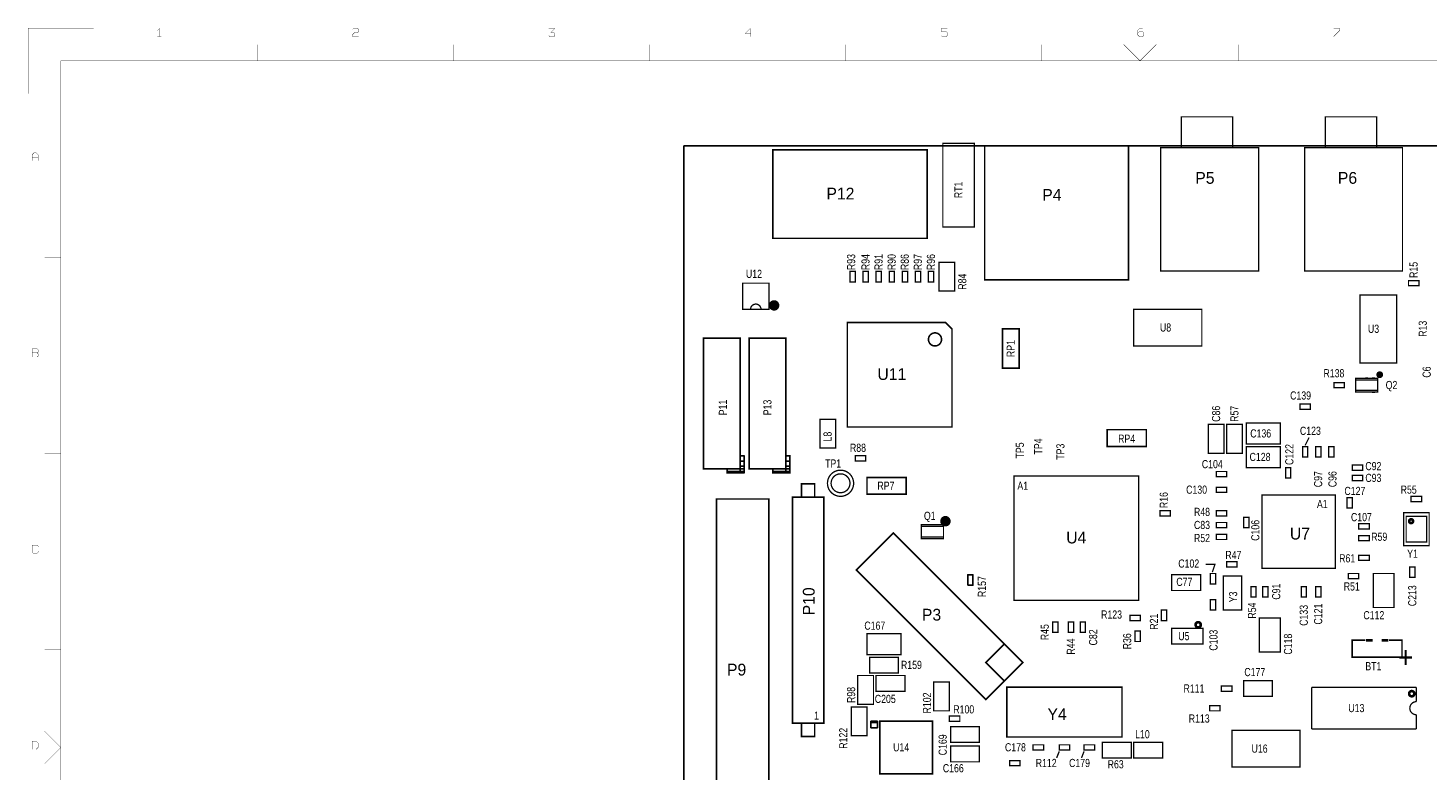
# Model space of a CAD drawing. Extents: x -10328 to 23178, y -9202 to 12802.
# Tile 2 of 3: x -10328 to 11078, y 1455 to 12802. Entities that reach past the tile are written whole.
import ezdxf
from ezdxf.enums import TextEntityAlignment as Align

# ---------------------------------------------------------------- set-up
doc = ezdxf.new("R2010")
doc.units = 0
doc.header["$MEASUREMENT"] = 0
doc.layers.add('1', color=7, linetype='CONTINUOUS')

msp = doc.modelspace()

# ---------------------------------------------------------------- linework, layer by layer
at = {"layer": '1'}
for points, const_width in [([(-9325, 12800), (-10325, 12800), (-10325, 11800)], 5), ([(-8318, 12671), (-8318, 12795), (-8349, 12764)], 5), ([(-8287, 12671), (-8349, 12671)], 5), ([(-5365, 12779), (-5349, 12795), (-5287, 12795), (-5272, 12779), (-5272, 12748), (-5287, 12733), (-5334, 12733), (-5365, 12702), (-5365, 12671), (-5272, 12671)], 5), ([(-2365, 12686), (-2349, 12671), (-2287, 12671), (-2272, 12686), (-2272, 12717), (-2287, 12733), (-2334, 12733), (-2272, 12795), (-2365, 12795)], 5), ([(728, 12717), (635, 12717), (713, 12795), (713, 12671)], 5), ([(3728, 12795), (3635, 12795), (3635, 12748)], 5), ([(3635, 12686), (3651, 12671), (3713, 12671), (3728, 12686), (3728, 12733), (3713, 12748), (3635, 12748)], 5), ([(6713, 12795), (6666, 12795), (6635, 12764), (6635, 12702), (6666, 12671), (6713, 12671), (6728, 12686), (6728, 12733), (6713, 12748), (6666, 12748), (6635, 12717)], 5), ([(9635, 12671), (9728, 12764), (9728, 12795), (9635, 12795)], 5), ([(-6825, 12550), (-6825, 12300)], 5), ([(-3825, 12300), (-3825, 12550)], 5), ([(-825, 12550), (-825, 12300)], 5), ([(2175, 12300), (2175, 12550)], 5), ([(5175, 12550), (5175, 12300)], 5), ([(6925, 12550), (6675, 12300), (6425, 12550)], 5), ([(8175, 12300), (8175, 12550)], 5), ([(-9825, -8700), (-9825, 12300), (22675, 12300)], 5), ([(8092, 10972), (8092, 11444), (7308, 11444), (7308, 10972)], 20), ([(10292, 10972), (10292, 11444), (9508, 11444), (9508, 10972)], 20), ([(-10265, 10771), (-10265, 10864), (-10234, 10895), (-10203, 10895), (-10172, 10864), (-10172, 10771)], 5), ([(-10172, 10817), (-10265, 10817)], 5), ([(-10075, 9300), (-9825, 9300)], 5), ([(4572, 7900), (4572, 7600), (4828, 7600), (4828, 8200), (4572, 8200), (4572, 7820)], 24), ([(-10187, 7833), (-10265, 7833)], 5), ([(10310, 7420), (9970, 7420)], 20), ([(10016, 7446), (10056, 7446)], 20), ([(10310, 7260), (9970, 7260)], 20), ([(10056, 7234), (10016, 7234)], 20), ([(6472, 6660), (6172, 6660), (6172, 6404), (6772, 6404), (6772, 6660), (6392, 6660)], 24), ([(9200, 6420), (9260, 6540)], 20), ([(-9825, 6300), (-10075, 6300)], 5), ([(560, 6260), (620, 6260), (620, 6000), (360, 6000), (360, 6060)], 24), ([(360, 6000), (360, 6020), (620, 6020), (620, 6260)], 24), ([(1260, 6260), (1320, 6260), (1320, 6000), (1060, 6000), (1060, 6060)], 24), ([(1060, 6000), (1060, 6020), (1320, 6020), (1320, 6260)], 24), ([(1700, 5628), (1700, 5832), (1500, 5832), (1500, 5628)], 24), ([(2800, 5928), (2500, 5928), (2500, 5672), (3100, 5672), (3100, 5928), (2720, 5928)], 24), ([(3670, 5180), (3330, 5180)], 20), ([(3376, 5206), (3416, 5206)], 20), ([(3480, 5206), (3520, 5206)], 20), ([(3586, 5206), (3626, 5206)], 20), ([(3670, 5020), (3330, 5020)], 20), ([(3416, 4994), (3376, 4994)], 20), ([(3626, 4994), (3586, 4994)], 20), ([(-10172, 4864), (-10172, 4879), (-10187, 4895), (-10249, 4895), (-10265, 4879), (-10265, 4786), (-10249, 4771), (-10187, 4771), (-10172, 4786), (-10172, 4802)], 5), ([(7780, 4480), (7820, 4600), (7680, 4600)], 20), ([(7160, 3540), (7160, 3380), (7280, 3380)], 20), ([(7440, 3620), (7360, 3620)], 20), ([(7520, 3380), (7640, 3380), (7640, 3540)], 20), ([(10480, 3440), (10680, 3440), (10680, 3180), (9920, 3180), (9920, 3440), (10120, 3440)], 24), ([(-10075, 3300), (-9825, 3300)], 5), ([(4600, 3383), (4317, 3100), (4600, 2817)], 24), ([(4883, 3100), (4317, 2534)], 24), ([(9300, 2720), (10900, 2720)], 20), ([(9300, 2080), (9300, 2720)], 20), ([(10900, 2500), (10900, 2720)], 20), ([(1700, 2172), (1700, 1968), (1500, 1968), (1500, 2172)], 24), ([(10900, 2080), (10900, 2300)], 20), ([(-10075, 2050), (-9825, 1800), (-10075, 1550)], 5), ([(10900, 2080), (9300, 2080)], 20), ([(5400, 1640), (5440, 1740)], 20), ([(5780, 1640), (5820, 1740)], 20)]:
    msp.add_lwpolyline(points, dxfattribs=dict(at, const_width=const_width))
for points in [[(-300, -2480), (13100, -2480), (13100, 6879), (13006, 6974), (13006, 8643), (13100, 8738), (13100, 11000), (-300, 11000)], [(560, 6260), (620, 6260), (620, 6000), (560, 6000)], [(1260, 6260), (1320, 6260), (1320, 6000), (1260, 6000)], [(360, 6060), (620, 6060), (620, 6000), (360, 6000)], [(1060, 6060), (1320, 6060), (1320, 6000), (1060, 6000)], [(4040, 4280), (4040, 4440), (4120, 4440), (4120, 4280)], [(2660, 2200), (2560, 2200), (2560, 2100), (2660, 2100)]]:
    msp.add_lwpolyline(points, close=True, dxfattribs=at)
for points, const_width in [([(3420, 10938), (1060, 10938), (1060, 9586), (3420, 9586)], 24), ([(4140, 9760), (3660, 9760), (3660, 11040), (4140, 11040)], 20), ([(4300, 11000), (6500, 11000), (6500, 8952), (4300, 8952)], 24), ([(6992, 10972), (6992, 9084), (8488, 9084), (8488, 10972)], 20), ([(9192, 10972), (9192, 9084), (10688, 9084), (10688, 10972)], 20), ([(3840, 9220), (3840, 8780), (3600, 8780), (3600, 9220)], 20), ([(2320, 9080), (2320, 8920), (2240, 8920), (2240, 9080)], 20), ([(2520, 9080), (2520, 8920), (2440, 8920), (2440, 9080)], 20), ([(2720, 9080), (2720, 8920), (2640, 8920), (2640, 9080)], 20), ([(2920, 9080), (2920, 8920), (2840, 8920), (2840, 9080)], 20), ([(3040, 8920), (3040, 9080), (3120, 9080), (3120, 8920)], 20), ([(3320, 9080), (3320, 8920), (3240, 8920), (3240, 9080)], 20), ([(3520, 9080), (3520, 8920), (3440, 8920), (3440, 9080)], 20), ([(600, 8500), (600, 8900), (1000, 8900), (1000, 8500)], 20), ([(10940, 8860), (10780, 8860), (10780, 8940), (10940, 8940)], 20), ([(10040, 7680), (10040, 8720), (10600, 8720), (10600, 7680)], 20), ([(6580, 8500), (7620, 8500), (7620, 7940), (6580, 7940)], 20), ([(3800, 6700), (2200, 6700), (2200, 8300), (3700, 8300), (3800, 8200)], 24), ([(0, 6060), (0, 8060), (560, 8060), (560, 6060)], 24), ([(700, 6060), (700, 8060), (1260, 8060), (1260, 6060)], 24), ([(-10265, 7771), (-10187, 7771), (-10172, 7786), (-10172, 7817), (-10187, 7833), (-10172, 7848), (-10172, 7879), (-10187, 7895), (-10265, 7895), (-10265, 7833)], 5), ([(9640, 7380), (9800, 7380), (9800, 7300), (9640, 7300)], 20), ([(10310, 7446), (9970, 7446), (9970, 7234), (10310, 7234)], 20), ([(9120, 7050), (9280, 7050), (9280, 6970), (9120, 6970)], 20), ([(1780, 6380), (1780, 6820), (2020, 6820), (2020, 6380)], 20), ([(7960, 6740), (7960, 6300), (7720, 6300), (7720, 6740)], 20), ([(8240, 6740), (8240, 6300), (8000, 6300), (8000, 6740)], 20), ([(8820, 6440), (8300, 6440), (8300, 6760), (8820, 6760)], 20), ([(2320, 6260), (2480, 6260), (2480, 6180), (2320, 6180)], 20), ([(8820, 6080), (8300, 6080), (8300, 6400), (8820, 6400)], 20), ([(9160, 6240), (9160, 6400), (9240, 6400), (9240, 6240)], 20), ([(9440, 6400), (9440, 6240), (9360, 6240), (9360, 6400)], 20), ([(9640, 6400), (9640, 6240), (9560, 6240), (9560, 6400)], 20), ([(8000, 5940), (7840, 5940), (7840, 6020), (8000, 6020)], 20), ([(8900, 5920), (8900, 6080), (8980, 6080), (8980, 5920)], 20), ([(9920, 6120), (10080, 6120), (10080, 6040), (9920, 6040)], 20), ([(4748, 4048), (6652, 4048), (6652, 5952), (4748, 5952)], 20), ([(8000, 5700), (7840, 5700), (7840, 5780), (8000, 5780)], 20), ([(9920, 5960), (10080, 5960), (10080, 5880), (9920, 5880)], 20), ([(1000, 0), (200, 0), (200, 5600), (1000, 5600)], 24), ([(1840, 2172), (1360, 2172), (1360, 5628), (1840, 5628)], 24), ([(8540, 5660), (8540, 4540), (9660, 4540), (9660, 5660)], 20), ([(9840, 5460), (9840, 5620), (9920, 5620), (9920, 5460)], 20), ([(10820, 5640), (10980, 5640), (10980, 5560), (10820, 5560)], 20), ([(7140, 5340), (6980, 5340), (6980, 5420), (7140, 5420)], 20), ([(7840, 5420), (8000, 5420), (8000, 5340), (7840, 5340)], 20), ([(10704, 4888), (10704, 5392), (11096, 5392), (11096, 4888)], 20), ([(3670, 5206), (3330, 5206), (3330, 4994), (3670, 4994)], 20), ([(8000, 5160), (7840, 5160), (7840, 5240), (8000, 5240)], 20), ([(8260, 5160), (8260, 5320), (8340, 5320), (8340, 5160)], 20), ([(10020, 5220), (10180, 5220), (10180, 5140), (10020, 5140)], 20), ([(10744, 4944), (10744, 5336), (11056, 5336), (11056, 4944)], 20), ([(4317, 2534), (4883, 3100), (2903, 5080), (2337, 4514)], 24), ([(8000, 4980), (7840, 4980), (7840, 5060), (8000, 5060)], 20), ([(10180, 4960), (10020, 4960), (10020, 5040), (10180, 5040)], 20), ([(10180, 4660), (10020, 4660), (10020, 4740), (10180, 4740)], 20), ([(8000, 4640), (8160, 4640), (8160, 4560), (8000, 4560)], 20), ([(10800, 4400), (10800, 4560), (10880, 4560), (10880, 4400)], 20), ([(7160, 4440), (7600, 4440), (7600, 4200), (7160, 4200)], 20), ([(7750, 4300), (7750, 4460), (7830, 4460), (7830, 4300)], 20), ([(8216, 4420), (7950, 4420), (7950, 3900), (8230, 3900), (8230, 4420)], 20), ([(10020, 4380), (9860, 4380), (9860, 4460), (10020, 4460)], 20), ([(10560, 4460), (10560, 3940), (10240, 3940), (10240, 4460)], 20), ([(7830, 4060), (7830, 3900), (7750, 3900), (7750, 4060)], 20), ([(8370, 4100), (8370, 4260), (8450, 4260), (8450, 4100)], 20), ([(8550, 4100), (8550, 4260), (8630, 4260), (8630, 4100)], 20), ([(9220, 4260), (9220, 4100), (9140, 4100), (9140, 4260)], 20), ([(9440, 4260), (9440, 4100), (9360, 4100), (9360, 4260)], 20), ([(7080, 3900), (7080, 3740), (7000, 3740), (7000, 3900)], 20), ([(5420, 3720), (5420, 3560), (5340, 3560), (5340, 3720)], 20), ([(5660, 3720), (5660, 3560), (5580, 3560), (5580, 3720)], 20), ([(5840, 3720), (5840, 3560), (5760, 3560), (5760, 3720)], 20), ([(6520, 3820), (6680, 3820), (6680, 3740), (6520, 3740)], 20), ([(8820, 3780), (8820, 3260), (8500, 3260), (8500, 3780)], 20), ([(2500, 3540), (3020, 3540), (3020, 3220), (2500, 3220)], 20), ([(6680, 3580), (6680, 3420), (6600, 3420), (6600, 3580)], 20), ([(7160, 3620), (7640, 3620), (7640, 3380), (7160, 3380)], 20), ([(10140, 3448), (10140, 3432), (10220, 3432), (10220, 3448)], 24), ([(10380, 3448), (10380, 3432), (10460, 3432), (10460, 3448)], 24), ([(2980, 2940), (2540, 2940), (2540, 3180), (2980, 3180)], 20), ([(2600, 2900), (2600, 2460), (2360, 2460), (2360, 2900)], 20), ([(3080, 2660), (2640, 2660), (2640, 2900), (3080, 2900)], 20), ([(3520, 2360), (3520, 2800), (3760, 2800), (3760, 2360)], 20), ([(8260, 2820), (8700, 2820), (8700, 2580), (8260, 2580)], 20), ([(6400, 1960), (6400, 2720), (4640, 2720), (4640, 1960)], 24), ([(7920, 2740), (8080, 2740), (8080, 2660), (7920, 2660)], 20), ([(2500, 2420), (2500, 1980), (2260, 1980), (2260, 2420)], 20), ([(7900, 2360), (7740, 2360), (7740, 2440), (7900, 2440)], 20), ([(2698, 2202), (2698, 1398), (3502, 1398), (3502, 2202)], 24), ([(3760, 2280), (3920, 2280), (3920, 2200), (3760, 2200)], 20), ([(3780, 2120), (4220, 2120), (4220, 1880), (3780, 1880)], 20), ([(9120, 1500), (8080, 1500), (8080, 2060), (9120, 2060)], 20), ([(-10265, 1771), (-10203, 1771), (-10172, 1802), (-10172, 1864), (-10203, 1895), (-10265, 1895)], 5), ([(3780, 1820), (4220, 1820), (4220, 1580), (3780, 1580)], 20), ([(5200, 1760), (5040, 1760), (5040, 1840), (5200, 1840)], 20), ([(5440, 1840), (5600, 1840), (5600, 1760), (5440, 1760)], 20), ([(5820, 1840), (5980, 1840), (5980, 1760), (5820, 1760)], 20), ([(6540, 1640), (6100, 1640), (6100, 1880), (6540, 1880)], 20), ([(7020, 1640), (6580, 1640), (6580, 1880), (7020, 1880)], 20), ([(4840, 1520), (4680, 1520), (4680, 1600), (4840, 1600)], 20)]:
    msp.add_lwpolyline(points, close=True, dxfattribs=dict(at, const_width=const_width))
at = {"layer": '1', "const_width": 20}
for points in [[(880, 8500, 1), (720, 8500)], [(10900, 2500, 1), (10900, 2300)]]:
    msp.add_lwpolyline(points, format="xyb", dxfattribs=at)
at = {"layer": '1'}
for points, const_width in [([(1120, 8560, 1), (1040, 8560, 1)], 80), ([(1100, 8560, 1), (1060, 8560, 1)], 20), ([(3640, 8040, 1), (3440, 8040, 1)], 24), ([(10380, 7500, 1), (10300, 7500, 1)], 24), ([(10340, 7500, 1), (10300, 7500, 1)], 24), ([(10360, 7500, 1), (10320, 7500, 1)], 24), ([(2296, 5840, 1), (1896, 5840, 1)], 20), ([(2240, 5840, 1), (1952, 5840, 1)], 20), ([(3740, 5260, 1), (3660, 5260, 1)], 80), ([(3700, 5260, 1), (3660, 5260, 1)], 20), ([(3720, 5260, 1), (3680, 5260, 1)], 20), ([(10840, 5260, 1), (10800, 5260, 1)], 60), ([(7584, 3676, 1), (7544, 3676, 1)], 80), ([(10850, 2622, 1), (10810, 2622, 1)], 80)]:
    msp.add_lwpolyline(points, format="xyb", close=True, dxfattribs=dict(at, const_width=const_width))
for points in [[(10120, 7446), (10160, 7446)], [(10226, 7446), (10266, 7446)], [(10266, 7234), (10226, 7234)], [(560, 6260), (620, 6260)], [(1260, 6260), (1320, 6260)], [(360, 6020), (620, 6020)], [(560, 6180), (620, 6180)], [(560, 6100), (620, 6100)], [(560, 6020), (620, 6020)], [(1060, 6020), (1320, 6020)], [(1260, 6180), (1320, 6180)], [(1260, 6100), (1320, 6100)], [(1260, 6020), (1320, 6020)], [(2560, 2180), (2660, 2180)]]:
    msp.add_lwpolyline(points, dxfattribs=at)

# ---------------------------------------------------------------- texts
for s, p in [('P5', (7520, 10420)), ('P6', (9700, 10420)), ('P12', (1880, 10180)), ('P4', (5180, 10160)), ('U11', (2660, 7420)), ('P3', (3340, 3740)), ('P9', (360, 2900)), ('Y4', (5260, 2220))]:
    msp.add_text(s, height=180, dxfattribs=at).set_placement(p)
at = {"layer": '1', "width": 0.8}
for s, p in [('RT1', (3960, 10200)), ('R93', (2320, 9100)), ('R94', (2540, 9100)), ('R91', (2740, 9100)), ('R90', (2940, 9100)), ('R86', (3140, 9100)), ('R97', (3340, 9100)), ('R96', (3540, 9100)), ('R15', (10920, 8980)), ('R84', (4020, 8800)), ('R13', (11060, 8080)), ('RP1', (4760, 7770)), ('P11', (360, 6880)), ('P13', (1040, 6880)), ('C86', (7900, 6780)), ('R57', (8180, 6780)), ('L8', (1960, 6480)), ('TP5', (4900, 6220)), ('TP4', (5180, 6280)), ('TP3', (5520, 6200)), ('C122', (9020, 6120)), ('C97', (9460, 5780)), ('C96', (9680, 5780)), ('R16', (7100, 5460)), ('C106', (8500, 4960)), ('R157', (4320, 4100)), ('C91', (8820, 4060)), ('Y3', (8160, 4020)), ('C213', (10900, 3960)), ('R54', (8450, 3770)), ('C133', (9240, 3660)), ('C121', (9460, 3680)), ('R45', (5280, 3440)), ('R21', (6950, 3600)), ('R44', (5680, 3220)), ('C82', (6020, 3360)), ('R36', (6540, 3300)), ('C103', (7860, 3280)), ('C118', (9000, 3220)), ('R98', (2320, 2480)), ('R102', (3480, 2320)), ('R122', (2200, 1780)), ('C169', (3720, 1680))]:
    msp.add_text(s, height=125, rotation=90, dxfattribs=at).set_placement(p)
at = {"layer": '1'}
for s, height, width, p in [('U12', 125, 0.8, (650, 8980)), ('U8', 125, 0.8, (6980, 8160)), ('U3', 125, 0.8, (10160, 8140)), ('R138', 125, 0.8, (9480, 7460)), ('C139', 125, 0.8, (8970, 7120)), ('C136', 125, 0.8, (8360, 6540)), ('C123', 125, 0.8, (9120, 6580)), ('R88', 125, 0.8, (2240, 6320)), ('RP4', 125, 0.8, (6340, 6460)), ('C128', 125, 0.8, (8350, 6180)), ('TP1', 125, 0.8, (1860, 6080)), ('C104', 125, 0.8, (7620, 6070)), ('C92', 125, 0.8, (10120, 6040)), ('RP7', 125, 0.8, (2660, 5740)), ('A1', 125, 0.8, (4800, 5740)), ('C130', 125, 0.8, (7380, 5680)), ('C127', 125, 0.8, (9800, 5660)), ('C93', 125, 0.8, (10120, 5860)), ('R55', 125, 0.8, (10660, 5680)), ('A1', 125, 0.8, (9380, 5460)), ('R48', 125, 0.8, (7500, 5340)), ('C107', 125, 0.8, (9900, 5260)), ('C83', 125, 0.8, (7500, 5140)), ('R52', 125, 0.8, (7500, 4940)), ('R59', 125, 0.8, (10210, 4960)), ('R47', 125, 0.8, (7980, 4680)), ('R61', 125, 0.8, (9720, 4630)), ('Y1', 125, 0.8, (10760, 4700)), ('C102', 125, 0.8, (7260, 4550)), ('C77', 125, 0.8, (7230, 4270)), ('R51', 125, 0.8, (9790, 4200)), ('R123', 125, 0.8, (6080, 3770)), ('C112', 125, 0.8, (10090, 3760)), ('C167', 125, 0.8, (2460, 3600)), ('U5', 125, 0.8, (7260, 3440)), ('+', 320, 0.9375, (10620, 3020)), ('R159', 125, 0.8, (3020, 3000)), ('C177', 125, 0.8, (8270, 2890)), ('BT1', 125, 0.8, (10120, 2980)), ('C205', 125, 0.8, (2620, 2480)), ('R111', 125, 0.8, (7340, 2640)), ('R100', 125, 0.8, (3820, 2320)), ('U13', 125, 0.8, (9860, 2340)), ('1', 125, 0.8, (1692, 2224)), ('R113', 125, 0.8, (7420, 2180)), ('L10', 125, 0.8, (6600, 1940)), ('U14', 125, 0.8, (2900, 1740)), ('C178', 125, 0.8, (4610, 1740)), ('U16', 125, 0.8, (8380, 1720)), ('C166', 125, 0.8, (3660, 1420)), ('R112', 125, 0.8, (5080, 1500)), ('C179', 125, 0.8, (5590, 1500)), ('R63', 125, 0.8, (6180, 1480))]:
    msp.add_text(s, height=height, dxfattribs=dict(at, width=width)).set_placement(p)
at = {"layer": '1', "width": 0.8}
msp.add_text('C6', height=125, rotation=90, dxfattribs=at).set_placement((11120, 7540), align=Align.CENTER)
for s, p in [('Q2', (10520, 7280)), ('Q1', (3460, 5280))]:
    msp.add_text(s, height=125, dxfattribs=at).set_placement(p, align=Align.CENTER)
at = {"layer": '1'}
for s, p in [('U7', (9120, 4980)), ('U4', (5700, 4920))]:
    msp.add_text(s, height=180, dxfattribs=at).set_placement(p, align=Align.CENTER)
msp.add_text('P10', height=180, rotation=90, dxfattribs=at).set_placement((1700, 3820))

doc.saveas('drawing.dxf')
